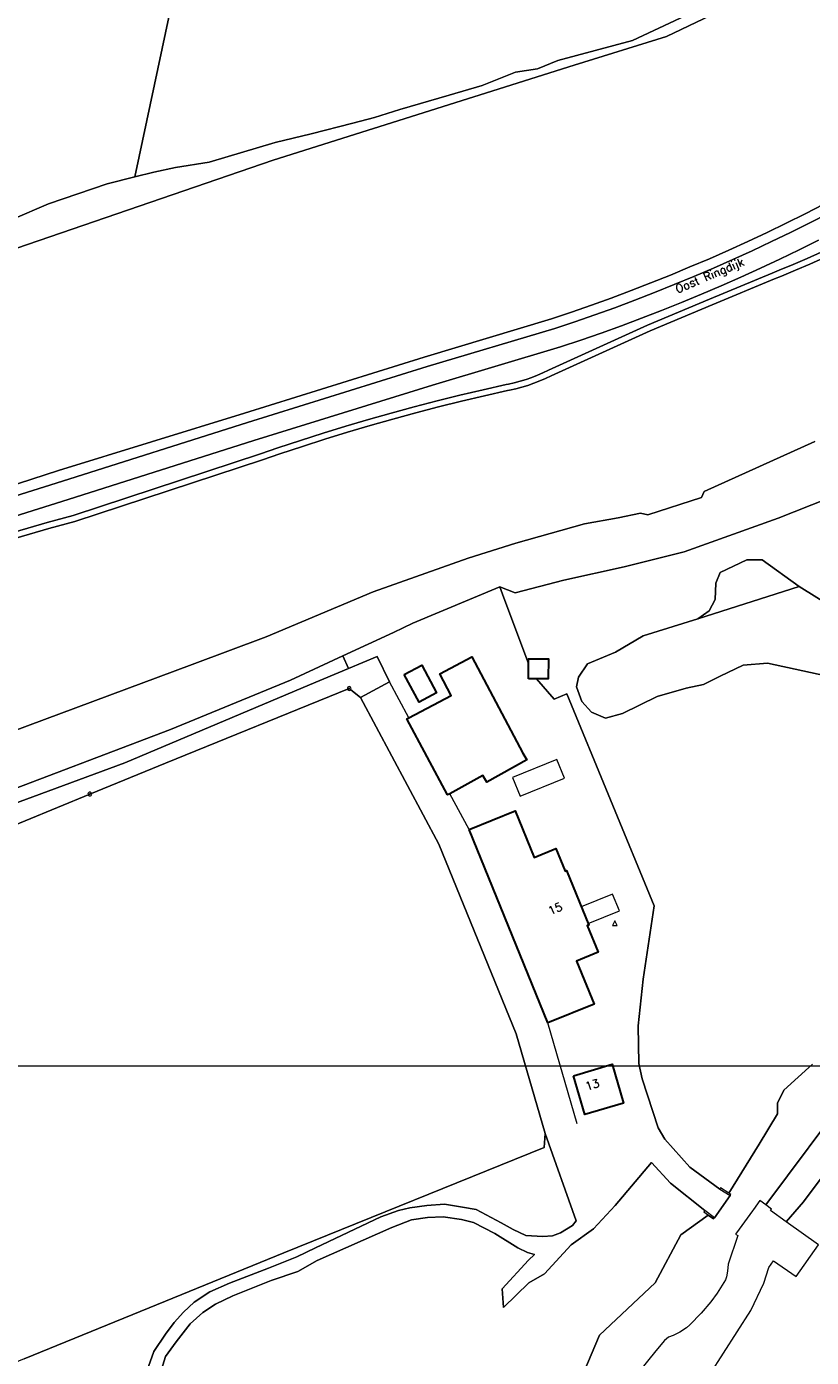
# Model space of a CAD drawing. Header units: metres. Extents: x 105376 to 107446, y 444190 to 447356.
# Tile 32 of 90: x 106978 to 107104, y 445757 to 445971. Entities that reach past the tile are written whole.
import ezdxf
from ezdxf.enums import TextEntityAlignment as Align

# ---------------------------------------------------------------- set-up
doc = ezdxf.new("R2010")
doc.units = ezdxf.units.M
doc.header["$MEASUREMENT"] = 0
for name, color, linetype, lineweight in [('begroeid terreindeel kenmerkpunt', 3, 'Continuous', 0), ('huisnummerreeks BGT', 7, 'Continuous', 0), ('luifel', 220, 'Continuous', 0), ('ondersteunend waterdeel vlak', 4, 'Continuous', 0), ('ondersteunend wegdeel vlak', 2, 'Continuous', 0), ('openbare ruimte label tekst', 7, 'Continuous', 0), ('pand vlak gecombineerd BAG en BGT', 1, 'Continuous', 30), ('s_afsluitpaal', 7, 'Continuous', 0), ('s_rioolput', 7, 'Continuous', 0), ('scheiding lijn', 7, 'Continuous', 0), ('taludlijn', 5, 'Continuous', 0), ('waterdeel vlak', 4, 'Continuous', 0), ('wegdeel vlak', 2, 'Continuous', 0)]:
    doc.layers.add(name, color=color, linetype=linetype, lineweight=lineweight)
doc.styles.get("Standard").update_dxf_attribs({"font": 'romans.shx'})

msp = doc.modelspace()

# ---------------------------------------------------------------- linework, layer by layer
at = {"linetype": 'Continuous', "lineweight": 0, "flags": 128}
msp.add_lwpolyline([(107294.76, 445804.22), (106441.12, 445804.22), (106441.12, 446395.97), (107294.76, 446395.97)], close=True, dxfattribs=at)
msp.add_lwpolyline([(107294.76, 445804.22), (106441.12, 445804.22), (106441.12, 446395.97), (107294.76, 446395.97)], close=True, dxfattribs=at)
at = {"layer": 'begroeid terreindeel kenmerkpunt', "flags": 128}
for points in [[(106959.89, 445929.81), (107017.3, 445949.52), (107065.59, 445964.73), (107080.4, 445969.36), (107095.88, 445976.77)], [(106959.89, 445929.81), (107017.3, 445949.52), (107065.59, 445964.73), (107080.4, 445969.36), (107095.88, 445976.77)], [(107105.68, 445942.47), (107102.65, 445940.92), (107099.62, 445939.41), (107096.56, 445937.93), (107093.49, 445936.49), (107090.4, 445935.08), (107087.3, 445933.71), (107084.18, 445932.38), (107081.04, 445931.08), (107077.89, 445929.82), (107074.73, 445928.59), (107071.55, 445927.4), (107068.35, 445926.25), (107065.15, 445925.14), (107061.98, 445924.08), (107041.5, 445917.92), (107012.68, 445908.94), (106982.85, 445899.74), (106957.09, 445891.42)], [(107105.68, 445942.47), (107102.65, 445940.92), (107099.62, 445939.41), (107096.56, 445937.93), (107093.49, 445936.49), (107090.4, 445935.08), (107087.3, 445933.71), (107084.18, 445932.38), (107081.04, 445931.08), (107077.89, 445929.82), (107074.73, 445928.59), (107071.55, 445927.4), (107068.35, 445926.25), (107065.15, 445925.14), (107061.98, 445924.08), (107041.5, 445917.92), (107012.68, 445908.94), (106982.85, 445899.74), (106957.09, 445891.42)], [(106958.51, 445886.94), (106984.41, 445895.09), (107014.18, 445904.52), (107042.88, 445913.43), (107063.41, 445919.55), (107066.68, 445920.64), (107069.94, 445921.78), (107073.18, 445922.95), (107076.41, 445924.15), (107079.63, 445925.4), (107082.83, 445926.68), (107086.02, 445928), (107089.19, 445929.35), (107092.35, 445930.75), (107095.48, 445932.18), (107098.61, 445933.64), (107101.71, 445935.15), (107104.8, 445936.68)], [(106958.51, 445886.94), (106984.41, 445895.09), (107014.18, 445904.52), (107042.88, 445913.43), (107063.41, 445919.55), (107066.68, 445920.64), (107069.94, 445921.78), (107073.18, 445922.95), (107076.41, 445924.15), (107079.63, 445925.4), (107082.83, 445926.68), (107086.02, 445928), (107089.19, 445929.35), (107092.35, 445930.75), (107095.48, 445932.18), (107098.61, 445933.64), (107101.71, 445935.15), (107104.8, 445936.68)], [(107105.23, 445934.74), (107103, 445933.74), (107100.76, 445932.78), (107098.5, 445931.85), (107097.35, 445931.4), (107087.34, 445927.2), (107077.38, 445923.06), (107061.48, 445915.84), (107060.58, 445915.4), (107059.69, 445915.01), (107058.78, 445914.66), (107057.87, 445914.34), (107056.93, 445914.06), (107055.99, 445913.81), (107055.04, 445913.6), (107054.68, 445913.53), (107050.97, 445912.69), (107047.27, 445911.81), (107043.58, 445910.89), (107039.9, 445909.93), (107036.23, 445908.93), (107032.57, 445907.9), (107028.93, 445906.82), (107025.29, 445905.71), (107021.67, 445904.56), (107018.06, 445903.37), (107015.26, 445902.42), (106985.17, 445892.54), (106980.99, 445891.39), (106960.3, 445885.33)], [(107105.23, 445934.74), (107103, 445933.74), (107100.76, 445932.78), (107098.5, 445931.85), (107097.35, 445931.4), (107087.34, 445927.2), (107077.38, 445923.06), (107061.48, 445915.84), (107060.58, 445915.4), (107059.69, 445915.01), (107058.78, 445914.66), (107057.87, 445914.34), (107056.93, 445914.06), (107055.99, 445913.81), (107055.04, 445913.6), (107054.68, 445913.53), (107050.97, 445912.69), (107047.27, 445911.81), (107043.58, 445910.89), (107039.9, 445909.93), (107036.23, 445908.93), (107032.57, 445907.9), (107028.93, 445906.82), (107025.29, 445905.71), (107021.67, 445904.56), (107018.06, 445903.37), (107015.26, 445902.42), (106985.17, 445892.54), (106980.99, 445891.39), (106960.3, 445885.33)], [(106975.11, 445857.76), (107004.28, 445868.62), (107016.18, 445873.06), (107033.36, 445880.27), (107048.56, 445885.65), (107056.23, 445888.06), (107067.23, 445891.2), (107072.64, 445892.16), (107076.24, 445892.89), (107077.39, 445892.65), (107086.04, 445895.38), (107086.48, 445896.34), (107104.22, 445904.39)], [(106975.11, 445857.76), (107004.28, 445868.62), (107016.18, 445873.06), (107033.36, 445880.27), (107048.56, 445885.65), (107056.23, 445888.06), (107067.23, 445891.2), (107072.64, 445892.16), (107076.24, 445892.89), (107077.39, 445892.65), (107086.04, 445895.38), (107086.48, 445896.34), (107104.22, 445904.39)], [(107111.69, 445897.37), (107098.31, 445892.08), (107083.25, 445886.71), (107073.61, 445884.26), (107063.96, 445882.14), (107056.14, 445880.12), (107053.64, 445881.05), (107039.68, 445875.27), (107036.59, 445873.75), (107028.45, 445870), (107020.04, 445866.13), (107000.82, 445858.18), (106970.65, 445846.74)], [(107111.69, 445897.37), (107098.31, 445892.08), (107083.25, 445886.71), (107073.61, 445884.26), (107063.96, 445882.14), (107056.14, 445880.12), (107053.64, 445881.05), (107039.68, 445875.27), (107036.59, 445873.75), (107028.45, 445870), (107020.04, 445866.13), (107000.82, 445858.18), (106970.65, 445846.74)], [(107103.86, 445804.5), (107099.26, 445800.34), (107098.23, 445798.28), (107098.25, 445796.54), (107095.28, 445791.7), (107090.42, 445783.84), (107089.08, 445784.68), (107088.96, 445784.48), (107084.18, 445788.02), (107080.12, 445792.46), (107079.09, 445794.29), (107076.52, 445802.17), (107075.97, 445804.64), (107075.85, 445810.64), (107076.65, 445818.16), (107078.43, 445829.91), (107064.39, 445863.9), (107062.38, 445863.08), (107059.55, 445866.33), (107061.43, 445866.32), (107061.45, 445869.52), (107058.25, 445869.53), (107058.25, 445868.8), (107054.29, 445879.32), (107053.64, 445881.05), (107056.14, 445880.12), (107063.96, 445882.14), (107073.61, 445884.26), (107083.25, 445886.71), (107098.31, 445892.08), (107111.69, 445897.37)], [(107103.86, 445804.5), (107099.26, 445800.34), (107098.23, 445798.28), (107098.25, 445796.54), (107095.28, 445791.7), (107090.42, 445783.84), (107089.08, 445784.68), (107088.96, 445784.48), (107084.18, 445788.02), (107080.12, 445792.46), (107079.09, 445794.29), (107076.52, 445802.17), (107075.97, 445804.64), (107075.85, 445810.64), (107076.65, 445818.16), (107078.43, 445829.91), (107064.39, 445863.9), (107062.38, 445863.08), (107059.55, 445866.33), (107061.43, 445866.32), (107061.45, 445869.52), (107058.25, 445869.53), (107058.25, 445868.8), (107054.29, 445879.32), (107053.64, 445881.05), (107056.14, 445880.12), (107063.96, 445882.14), (107073.61, 445884.26), (107083.25, 445886.71), (107098.31, 445892.08), (107111.69, 445897.37)], [(107111.05, 445875.29), (107101.69, 445881.13), (107095.78, 445885.38), (107093.33, 445885.43), (107089.03, 445883.37), (107088.35, 445881.65), (107088.21, 445879.06), (107087.28, 445877.2), (107085.42, 445875.93), (107076.65, 445873.19), (107072.21, 445870.62), (107067.75, 445868.75), (107066.3, 445866.58), (107065.98, 445865.01), (107066.81, 445862.67), (107068.38, 445860.98), (107070.62, 445860.02), (107073.37, 445860.78), (107078.89, 445863.48), (107083.59, 445864.83), (107086.34, 445865.42), (107089.04, 445866.75), (107092.7, 445868.51), (107096.62, 445868.84), (107107.95, 445866.38)], [(107111.05, 445875.29), (107101.69, 445881.13), (107095.78, 445885.38), (107093.33, 445885.43), (107089.03, 445883.37), (107088.35, 445881.65), (107088.21, 445879.06), (107087.28, 445877.2), (107085.42, 445875.93), (107076.65, 445873.19), (107072.21, 445870.62), (107067.75, 445868.75), (107066.3, 445866.58), (107065.98, 445865.01), (107066.81, 445862.67), (107068.38, 445860.98), (107070.62, 445860.02), (107073.37, 445860.78), (107078.89, 445863.48), (107083.59, 445864.83), (107086.34, 445865.42), (107089.04, 445866.75), (107092.7, 445868.51), (107096.62, 445868.84), (107107.95, 445866.38)], [(106962.86, 445841.56), (106993.5, 445852.83), (107023.13, 445865.36), (107029.38, 445867.98), (107033.97, 445869.9), (107035.97, 445865.85), (107031.29, 445863.34), (107029.49, 445864.77), (107000, 445852.78), (106987.86, 445847.84), (106946.3, 445830.69)], [(107120.18, 445806.1), (107102.41, 445782.46), (107099.63, 445779.25), (107097.08, 445781.06), (107097.24, 445781.28), (107096.34, 445781.94), (107110.09, 445800.36)], [(107120.18, 445806.1), (107102.41, 445782.46), (107099.63, 445779.25), (107097.08, 445781.06), (107097.24, 445781.28), (107096.34, 445781.94), (107110.09, 445800.36)], [(106977.34, 445757.23), (107000, 445766.48), (107019.01, 445774.25), (107060.78, 445791.16), (107060.94, 445793.4), (107065.89, 445779.37), (107065.3, 445778.63), (107063.42, 445777.44), (107062.13, 445776.99), (107060.55, 445776.9), (107057.83, 445777.04), (107055.8, 445777.98), (107053.87, 445779.07), (107049.86, 445781.2), (107047.68, 445781.58), (107044.76, 445782.07), (107041.94, 445781.82), (107039.22, 445781.48), (107037.39, 445781.03), (107034.57, 445780.04), (107024.08, 445775.04), (107021.06, 445773.61), (107016.51, 445771.78), (107010.27, 445769.4), (107007.11, 445768.02), (107004.58, 445766.34), (107002.9, 445764.75), (107001.42, 445763.07), (107000, 445761.21), (106998.14, 445758.42), (106996.22, 445753.05)], [(106998.76, 445753.6), (107000, 445757.6), (107001.71, 445760), (107003.99, 445762.87), (107005.97, 445764.7), (107008.05, 445766.04), (107010.82, 445767.38), (107016.95, 445769.8), (107021.26, 445771.28), (107024.32, 445773.04), (107036.34, 445778.34), (107039.46, 445779.53), (107042.08, 445779.92), (107044.56, 445780.02), (107047.53, 445779.62), (107049.46, 445779.13), (107052.87, 445777.35), (107056.53, 445775.05), (107058.11, 445774.31), (107059.25, 445774.01), (107058.26, 445773.07), (107054.05, 445768.47), (107054.23, 445765.5), (107058.33, 445769.43), (107060.82, 445770.86), (107065.09, 445775.55), (107068.71, 445778.09), (107072.15, 445781.83), (107078.02, 445788.75), (107081.03, 445785.41), (107086.56, 445781.03), (107086.43, 445780.84), (107087.97, 445779.69), (107087.1, 445780.28), (107082.69, 445777.13), (107078.62, 445769.46), (107069.68, 445761.06), (107067.16, 445755.1)]]:
    msp.add_lwpolyline(points, dxfattribs=at)
msp.add_lwpolyline([(106935.81, 445740.23), (106894.25, 445723.07), (106882.9, 445750), (106878.65, 445760.07), (106863.03, 445796.71), (106904.63, 445813.66), (106946.3, 445830.69), (106987.86, 445847.84), (107000, 445852.78), (107029.49, 445864.77), (107031.29, 445863.34), (107043.88, 445839.78), (107056.29, 445809.39), (107060.94, 445793.4), (107060.78, 445791.16), (107019.01, 445774.25), (107000, 445766.48), (106977.34, 445757.23), (106959.67, 445750)], close=True, dxfattribs=at)
msp.add_lwpolyline([(106935.81, 445740.23), (106894.25, 445723.07), (106882.9, 445750), (106878.65, 445760.07), (106863.03, 445796.71), (106904.63, 445813.66), (106946.3, 445830.69), (106987.86, 445847.84), (107000, 445852.78), (107029.49, 445864.77), (107031.29, 445863.34), (107043.88, 445839.78), (107056.29, 445809.39), (107060.94, 445793.4), (107060.78, 445791.16), (107019.01, 445774.25), (107000, 445766.48), (106977.34, 445757.23), (106959.67, 445750)], close=True, dxfattribs=at)
at = {"layer": 'luifel'}
for p, q in [((107031.29, 445863.34), (107035.97, 445865.85)), ((107039.08, 445860.07), (107035.97, 445865.85)), ((107043.88, 445839.78), (107031.29, 445863.34)), ((107062.82, 445853.4), (107055.72, 445850.5)), ((107064.05, 445850.4), (107062.82, 445853.4)), ((107055.72, 445850.5), (107056.94, 445847.5)), ((107056.94, 445847.5), (107064.05, 445850.4)), ((107048.72, 445842.13), (107045.63, 445847.89)), ((107056.29, 445809.39), (107043.88, 445839.78)), ((107071.75, 445831.8), (107066.73, 445829.75)), ((107072.85, 445829.11), (107071.75, 445831.8)), ((107067.83, 445827.06), (107072.85, 445829.11)), ((107066.05, 445794.95), (107061.39, 445811.13)), ((107060.94, 445793.4), (107056.29, 445809.39))]:
    msp.add_line(p, q, dxfattribs=at)
at = {"layer": 'ondersteunend waterdeel vlak', "flags": 128}
for points in [[(107095.88, 445976.77), (107080.4, 445969.36), (107065.59, 445964.73), (107017.3, 445949.52), (106959.89, 445929.81)], [(107095.88, 445976.77), (107080.4, 445969.36), (107065.59, 445964.73), (107017.3, 445949.52), (106959.89, 445929.81)], [(106969.73, 445937.58), (106981.21, 445942.51), (106990.66, 445945.71), (106995.08, 445946.84), (106998.11, 445947.61), (107001.61, 445948.36), (107007.02, 445949.19), (107017.58, 445952.32), (107023.36, 445953.73), (107030.06, 445955.47), (107033.54, 445956.38), (107037.59, 445957.65), (107045.53, 445959.93), (107050.84, 445961.51), (107056.2, 445963.6), (107059.73, 445964.16), (107062.96, 445965.52), (107074.93, 445968.72), (107088.53, 445975.05)], [(106969.73, 445937.58), (106981.21, 445942.51), (106990.66, 445945.71), (106995.08, 445946.84), (106998.11, 445947.61), (107001.61, 445948.36), (107007.02, 445949.19), (107017.58, 445952.32), (107023.36, 445953.73), (107030.06, 445955.47), (107033.54, 445956.38), (107037.59, 445957.65), (107045.53, 445959.93), (107050.84, 445961.51), (107056.2, 445963.6), (107059.73, 445964.16), (107062.96, 445965.52), (107074.93, 445968.72), (107088.53, 445975.05)], [(106960.3, 445885.33), (106980.99, 445891.39), (106985.17, 445892.54), (107015.26, 445902.42), (107018.06, 445903.37), (107021.67, 445904.56), (107025.29, 445905.71), (107028.93, 445906.82), (107032.57, 445907.9), (107036.23, 445908.93), (107039.9, 445909.93), (107043.58, 445910.89), (107047.27, 445911.81), (107050.97, 445912.69), (107054.68, 445913.53), (107055.04, 445913.6), (107055.99, 445913.81), (107056.93, 445914.06), (107057.87, 445914.34), (107058.78, 445914.66), (107059.69, 445915.01), (107060.58, 445915.4), (107061.48, 445915.84), (107077.38, 445923.06), (107087.34, 445927.2), (107097.35, 445931.4), (107098.5, 445931.85), (107100.76, 445932.78), (107103, 445933.74), (107105.23, 445934.74)], [(106960.3, 445885.33), (106980.99, 445891.39), (106985.17, 445892.54), (107015.26, 445902.42), (107018.06, 445903.37), (107021.67, 445904.56), (107025.29, 445905.71), (107028.93, 445906.82), (107032.57, 445907.9), (107036.23, 445908.93), (107039.9, 445909.93), (107043.58, 445910.89), (107047.27, 445911.81), (107050.97, 445912.69), (107054.68, 445913.53), (107055.04, 445913.6), (107055.99, 445913.81), (107056.93, 445914.06), (107057.87, 445914.34), (107058.78, 445914.66), (107059.69, 445915.01), (107060.58, 445915.4), (107061.48, 445915.84), (107077.38, 445923.06), (107087.34, 445927.2), (107097.35, 445931.4), (107098.5, 445931.85), (107100.76, 445932.78), (107103, 445933.74), (107105.23, 445934.74)], [(107105.64, 445933.83), (107103.4, 445932.82), (107101.14, 445931.86), (107098.87, 445930.93), (107097.73, 445930.47), (107087.72, 445926.28), (107077.77, 445922.15), (107061.91, 445914.94), (107061, 445914.5), (107060.07, 445914.09), (107059.13, 445913.72), (107058.18, 445913.39), (107057.21, 445913.09), (107056.23, 445912.84), (107055.24, 445912.62), (107054.89, 445912.55), (107051.19, 445911.71), (107047.5, 445910.83), (107043.83, 445909.92), (107040.16, 445908.96), (107036.5, 445907.97), (107032.85, 445906.93), (107029.21, 445905.86), (107025.59, 445904.75), (107021.98, 445903.6), (107018.38, 445902.42), (107015.58, 445901.47), (106985.46, 445891.58), (106981.26, 445890.43), (106960.6, 445884.38)], [(107105.64, 445933.83), (107103.4, 445932.82), (107101.14, 445931.86), (107098.87, 445930.93), (107097.73, 445930.47), (107087.72, 445926.28), (107077.77, 445922.15), (107061.91, 445914.94), (107061, 445914.5), (107060.07, 445914.09), (107059.13, 445913.72), (107058.18, 445913.39), (107057.21, 445913.09), (107056.23, 445912.84), (107055.24, 445912.62), (107054.89, 445912.55), (107051.19, 445911.71), (107047.5, 445910.83), (107043.83, 445909.92), (107040.16, 445908.96), (107036.5, 445907.97), (107032.85, 445906.93), (107029.21, 445905.86), (107025.59, 445904.75), (107021.98, 445903.6), (107018.38, 445902.42), (107015.58, 445901.47), (106985.46, 445891.58), (106981.26, 445890.43), (106960.6, 445884.38)]]:
    msp.add_lwpolyline(points, dxfattribs=at)
at = {"layer": 'ondersteunend wegdeel vlak', "flags": 128}
for points in [[(106957.09, 445891.42), (106982.85, 445899.74), (107012.68, 445908.94), (107041.5, 445917.92), (107061.98, 445924.08), (107065.15, 445925.14), (107068.35, 445926.25), (107071.55, 445927.4), (107074.73, 445928.59), (107077.89, 445929.82), (107081.04, 445931.08), (107084.18, 445932.38), (107087.3, 445933.71), (107090.4, 445935.08), (107093.49, 445936.49), (107096.56, 445937.93), (107099.62, 445939.41), (107102.65, 445940.92), (107105.68, 445942.47)], [(106957.09, 445891.42), (106982.85, 445899.74), (107012.68, 445908.94), (107041.5, 445917.92), (107061.98, 445924.08), (107065.15, 445925.14), (107068.35, 445926.25), (107071.55, 445927.4), (107074.73, 445928.59), (107077.89, 445929.82), (107081.04, 445931.08), (107084.18, 445932.38), (107087.3, 445933.71), (107090.4, 445935.08), (107093.49, 445936.49), (107096.56, 445937.93), (107099.62, 445939.41), (107102.65, 445940.92), (107105.68, 445942.47)], [(107106.44, 445941.01), (107103.4, 445939.45), (107100.34, 445937.93), (107097.27, 445936.44), (107094.18, 445934.99), (107091.08, 445933.58), (107087.95, 445932.2), (107084.82, 445930.86), (107081.66, 445929.55), (107078.49, 445928.28), (107075.31, 445927.05), (107072.12, 445925.85), (107068.9, 445924.7), (107065.68, 445923.58), (107062.48, 445922.5), (107041.98, 445916.39), (107013.16, 445907.41), (106983.48, 445898.04), (106957.57, 445889.9)], [(107106.44, 445941.01), (107103.4, 445939.45), (107100.34, 445937.93), (107097.27, 445936.44), (107094.18, 445934.99), (107091.08, 445933.58), (107087.95, 445932.2), (107084.82, 445930.86), (107081.66, 445929.55), (107078.49, 445928.28), (107075.31, 445927.05), (107072.12, 445925.85), (107068.9, 445924.7), (107065.68, 445923.58), (107062.48, 445922.5), (107041.98, 445916.39), (107013.16, 445907.41), (106983.48, 445898.04), (106957.57, 445889.9)]]:
    msp.add_lwpolyline(points, dxfattribs=at)
at = {"layer": 'pand vlak gecombineerd BAG en BGT', "flags": 128}
for points in [[(107045.28, 445847.69), (107038.76, 445859.9), (107039.08, 445860.07), (107045.87, 445863.63), (107044.03, 445867.13), (107049.15, 445869.86), (107057.38, 445854.41), (107057.97, 445853.31), (107051.56, 445849.73), (107050.95, 445850.84), (107045.63, 445847.89)], [(107045.28, 445847.69), (107038.76, 445859.9), (107039.08, 445860.07), (107045.87, 445863.63), (107044.03, 445867.13), (107049.15, 445869.86), (107057.38, 445854.41), (107057.97, 445853.31), (107051.56, 445849.73), (107050.95, 445850.84), (107045.63, 445847.89)], [(107038.29, 445867), (107041.13, 445868.5), (107043.5, 445864.1), (107040.7, 445862.58)], [(107038.29, 445867), (107041.13, 445868.5), (107043.5, 445864.1), (107040.7, 445862.58)], [(107058.24, 445866.34), (107058.25, 445868.8), (107058.25, 445869.53), (107061.45, 445869.52), (107061.43, 445866.32), (107059.55, 445866.33)], [(107058.24, 445866.34), (107058.25, 445868.8), (107058.25, 445869.53), (107061.45, 445869.52), (107061.43, 445866.32), (107059.55, 445866.33)], [(107048.72, 445842.13), (107056.12, 445845.15), (107059.18, 445837.65), (107062.67, 445839.08), (107064.13, 445835.49), (107064.35, 445835.58), (107067.93, 445826.82), (107067.7, 445826.73), (107069.45, 445822.47), (107065.97, 445821.04), (107068.78, 445814.16), (107061.39, 445811.13)], [(107048.72, 445842.13), (107056.12, 445845.15), (107059.18, 445837.65), (107062.67, 445839.08), (107064.13, 445835.49), (107064.35, 445835.58), (107067.93, 445826.82), (107067.7, 445826.73), (107069.45, 445822.47), (107065.97, 445821.04), (107068.78, 445814.16), (107061.39, 445811.13)], [(107065.48, 445802.67), (107071.69, 445804.5), (107073.53, 445798.27), (107067.32, 445796.45)], [(107065.48, 445802.67), (107071.69, 445804.5), (107073.53, 445798.27), (107067.32, 445796.45)]]:
    msp.add_lwpolyline(points, close=True, dxfattribs=at)
at = {"layer": 's_afsluitpaal', "color": 7, "linetype": 'Continuous', "lineweight": 0, "flags": 128}
for points in [[(107029.2, 445864.77, 1), (107029.8, 445864.77, 1)], [(107029.43, 445864.77, 1), (107029.56, 445864.77, 1)], [(106987.56, 445847.84, 1), (106988.16, 445847.84, 1)], [(106987.8, 445847.84, 1), (106987.92, 445847.84, 1)]]:
    msp.add_lwpolyline(points, format="xyb", close=True, dxfattribs=at)
at = {"layer": 's_rioolput', "color": 7, "linetype": 'Continuous', "lineweight": 0, "flags": 128}
msp.add_lwpolyline([(107071.74, 445826.74), (107072.49, 445826.74), (107072.11, 445827.49)], close=True, dxfattribs=at)
at = {"layer": 'scheiding lijn'}
for p, q in [((107000, 445852.78), (107029.49, 445864.77)), ((106987.86, 445847.84), (107000, 445852.78)), ((106946.3, 445830.69), (106987.86, 445847.84))]:
    msp.add_line(p, q, dxfattribs=at)
at = {"layer": 'scheiding lijn', "flags": 128}
msp.add_lwpolyline([(107105.64, 445933.83), (107103.4, 445932.82), (107101.14, 445931.86), (107098.87, 445930.93), (107097.73, 445930.47), (107087.72, 445926.28), (107077.77, 445922.15), (107061.91, 445914.94), (107061, 445914.5), (107060.07, 445914.09), (107059.13, 445913.72), (107058.18, 445913.39), (107057.21, 445913.09), (107056.23, 445912.84), (107055.24, 445912.62), (107054.89, 445912.55), (107051.19, 445911.71), (107047.5, 445910.83), (107043.83, 445909.92), (107040.16, 445908.96), (107036.5, 445907.97), (107032.85, 445906.93), (107029.21, 445905.86), (107025.59, 445904.75), (107021.98, 445903.6), (107018.38, 445902.42), (107015.58, 445901.47), (106985.46, 445891.58), (106981.26, 445890.43), (106960.6, 445884.38)], dxfattribs=at)
at = {"layer": 'taludlijn'}
msp.add_line((107056.14, 445880.12), (107053.64, 445881.05), dxfattribs=at)
at = {"layer": 'waterdeel vlak', "flags": 128}
for points in [[(107008.77, 446011.17), (106995.08, 445946.84), (106990.66, 445945.71), (106981.21, 445942.51), (106969.73, 445937.58), (106955.93, 445931.7), (106946.09, 445928.34), (106925.5, 445921.01), (106916.68, 445917.81), (106908.61, 445914.87), (106903.41, 445913.12), (106900.95, 445913.97), (106897.94, 445922.45), (106887.07, 445966.34), (106890.42, 445977.73)], [(107008.77, 446011.17), (106995.08, 445946.84), (106990.66, 445945.71), (106981.21, 445942.51), (106969.73, 445937.58), (106955.93, 445931.7), (106946.09, 445928.34), (106925.5, 445921.01), (106916.68, 445917.81), (106908.61, 445914.87), (106903.41, 445913.12), (106900.95, 445913.97), (106897.94, 445922.45), (106887.07, 445966.34), (106890.42, 445977.73)], [(107088.53, 445975.05), (107074.93, 445968.72), (107062.96, 445965.52), (107059.73, 445964.16), (107056.2, 445963.6), (107050.84, 445961.51), (107045.53, 445959.93), (107037.59, 445957.65), (107033.54, 445956.38), (107030.06, 445955.47), (107023.36, 445953.73), (107017.58, 445952.32), (107007.02, 445949.19), (107001.61, 445948.36), (106998.11, 445947.61), (106995.08, 445946.84), (107008.77, 446011.17)], [(107088.53, 445975.05), (107074.93, 445968.72), (107062.96, 445965.52), (107059.73, 445964.16), (107056.2, 445963.6), (107050.84, 445961.51), (107045.53, 445959.93), (107037.59, 445957.65), (107033.54, 445956.38), (107030.06, 445955.47), (107023.36, 445953.73), (107017.58, 445952.32), (107007.02, 445949.19), (107001.61, 445948.36), (106998.11, 445947.61), (106995.08, 445946.84), (107008.77, 446011.17)], [(106960.6, 445884.38), (106981.26, 445890.43), (106985.46, 445891.58), (107015.58, 445901.47), (107018.38, 445902.42), (107021.98, 445903.6), (107025.59, 445904.75), (107029.21, 445905.86), (107032.85, 445906.93), (107036.5, 445907.97), (107040.16, 445908.96), (107043.83, 445909.92), (107047.5, 445910.83), (107051.19, 445911.71), (107054.89, 445912.55), (107055.24, 445912.62), (107056.23, 445912.84), (107057.21, 445913.09), (107058.18, 445913.39), (107059.13, 445913.72), (107060.07, 445914.09), (107061, 445914.5), (107061.91, 445914.94), (107077.77, 445922.15), (107087.72, 445926.28), (107097.73, 445930.47), (107098.87, 445930.93), (107101.14, 445931.86), (107103.4, 445932.82), (107105.64, 445933.83)], [(107104.22, 445904.39), (107086.48, 445896.34), (107086.04, 445895.38), (107077.39, 445892.65), (107076.24, 445892.89), (107072.64, 445892.16), (107067.23, 445891.2), (107056.23, 445888.06), (107048.56, 445885.65), (107033.36, 445880.27), (107016.18, 445873.06), (107004.28, 445868.62), (106975.11, 445857.76)], [(107107.95, 445866.38), (107096.62, 445868.84), (107092.7, 445868.51), (107089.04, 445866.75), (107086.34, 445865.42), (107083.59, 445864.83), (107078.89, 445863.48), (107073.37, 445860.78), (107070.62, 445860.02), (107068.38, 445860.98), (107066.81, 445862.67), (107065.98, 445865.01), (107066.3, 445866.58), (107067.75, 445868.75), (107072.21, 445870.62), (107076.65, 445873.19), (107085.42, 445875.93), (107101.69, 445881.13), (107111.05, 445875.29)], [(107107.95, 445866.38), (107096.62, 445868.84), (107092.7, 445868.51), (107089.04, 445866.75), (107086.34, 445865.42), (107083.59, 445864.83), (107078.89, 445863.48), (107073.37, 445860.78), (107070.62, 445860.02), (107068.38, 445860.98), (107066.81, 445862.67), (107065.98, 445865.01), (107066.3, 445866.58), (107067.75, 445868.75), (107072.21, 445870.62), (107076.65, 445873.19), (107085.42, 445875.93), (107101.69, 445881.13), (107111.05, 445875.29)], [(107067.16, 445755.1), (107069.68, 445761.06), (107078.62, 445769.46), (107082.69, 445777.13), (107087.1, 445780.28), (107087.97, 445779.69), (107088.1, 445779.87), (107090.63, 445783.44), (107090.76, 445783.63), (107090.42, 445783.84), (107095.28, 445791.7), (107098.25, 445796.54), (107098.23, 445798.28), (107099.26, 445800.34), (107103.86, 445804.5)], [(107067.16, 445755.1), (107069.68, 445761.06), (107078.62, 445769.46), (107082.69, 445777.13), (107087.1, 445780.28), (107087.97, 445779.69), (107088.1, 445779.87), (107090.63, 445783.44), (107090.76, 445783.63), (107090.42, 445783.84), (107095.28, 445791.7), (107098.25, 445796.54), (107098.23, 445798.28), (107099.26, 445800.34), (107103.86, 445804.5)], [(107110.09, 445800.36), (107096.34, 445781.94), (107095.38, 445782.63), (107094.38, 445781.18), (107094.22, 445780.97), (107091.66, 445777.47), (107091.51, 445777.27), (107091.84, 445777.03), (107090.29, 445772.41), (107090.22, 445771.32), (107090.03, 445770.38), (107089.88, 445769.95), (107088.57, 445767.78), (107087.55, 445766.4), (107085.95, 445764.57), (107084.16, 445762.68), (107083.61, 445762.21), (107082.56, 445761.55), (107081.47, 445761.02), (107080.74, 445760.72), (107080.09, 445760.19), (107078.68, 445758.52), (107070.04, 445747.81)], [(107110.09, 445800.36), (107096.34, 445781.94), (107095.38, 445782.63), (107094.38, 445781.18), (107094.22, 445780.97), (107091.66, 445777.47), (107091.51, 445777.27), (107091.84, 445777.03), (107090.29, 445772.41), (107090.22, 445771.32), (107090.03, 445770.38), (107089.88, 445769.95), (107088.57, 445767.78), (107087.55, 445766.4), (107085.95, 445764.57), (107084.16, 445762.68), (107083.61, 445762.21), (107082.56, 445761.55), (107081.47, 445761.02), (107080.74, 445760.72), (107080.09, 445760.19), (107078.68, 445758.52), (107070.04, 445747.81)]]:
    msp.add_lwpolyline(points, dxfattribs=at)
msp.add_lwpolyline([(107095.78, 445885.38), (107101.69, 445881.13), (107085.42, 445875.93), (107087.28, 445877.2), (107088.21, 445879.06), (107088.35, 445881.65), (107089.03, 445883.37), (107093.33, 445885.43)], close=True, dxfattribs=at)
msp.add_lwpolyline([(107095.78, 445885.38), (107101.69, 445881.13), (107085.42, 445875.93), (107087.28, 445877.2), (107088.21, 445879.06), (107088.35, 445881.65), (107089.03, 445883.37), (107093.33, 445885.43)], close=True, dxfattribs=at)
at = {"layer": 'wegdeel vlak', "flags": 128}
for points in [[(106957.57, 445889.9), (106983.48, 445898.04), (107013.16, 445907.41), (107041.98, 445916.39), (107062.48, 445922.5), (107065.68, 445923.58), (107068.9, 445924.7), (107072.12, 445925.85), (107075.31, 445927.05), (107078.49, 445928.28), (107081.66, 445929.55), (107084.82, 445930.86), (107087.95, 445932.2), (107091.08, 445933.58), (107094.18, 445934.99), (107097.27, 445936.44), (107100.34, 445937.93), (107103.4, 445939.45), (107106.44, 445941.01)], [(106957.57, 445889.9), (106983.48, 445898.04), (107013.16, 445907.41), (107041.98, 445916.39), (107062.48, 445922.5), (107065.68, 445923.58), (107068.9, 445924.7), (107072.12, 445925.85), (107075.31, 445927.05), (107078.49, 445928.28), (107081.66, 445929.55), (107084.82, 445930.86), (107087.95, 445932.2), (107091.08, 445933.58), (107094.18, 445934.99), (107097.27, 445936.44), (107100.34, 445937.93), (107103.4, 445939.45), (107106.44, 445941.01)], [(107104.8, 445936.68), (107101.71, 445935.15), (107098.61, 445933.64), (107095.48, 445932.18), (107092.35, 445930.75), (107089.19, 445929.35), (107086.02, 445928), (107082.83, 445926.68), (107079.63, 445925.4), (107076.41, 445924.15), (107073.18, 445922.95), (107069.94, 445921.78), (107066.68, 445920.64), (107063.41, 445919.55), (107042.88, 445913.43), (107014.18, 445904.52), (106984.41, 445895.09), (106958.51, 445886.94)], [(107104.8, 445936.68), (107101.71, 445935.15), (107098.61, 445933.64), (107095.48, 445932.18), (107092.35, 445930.75), (107089.19, 445929.35), (107086.02, 445928), (107082.83, 445926.68), (107079.63, 445925.4), (107076.41, 445924.15), (107073.18, 445922.95), (107069.94, 445921.78), (107066.68, 445920.64), (107063.41, 445919.55), (107042.88, 445913.43), (107014.18, 445904.52), (106984.41, 445895.09), (106958.51, 445886.94)], [(106996.22, 445753.05), (106998.14, 445758.42), (107000, 445761.21), (107001.42, 445763.07), (107002.9, 445764.75), (107004.58, 445766.34), (107007.11, 445768.02), (107010.27, 445769.4), (107016.51, 445771.78), (107021.06, 445773.61), (107024.08, 445775.04), (107034.57, 445780.04), (107037.39, 445781.03), (107039.22, 445781.48), (107041.94, 445781.82), (107044.76, 445782.07), (107047.68, 445781.58), (107049.86, 445781.2), (107053.87, 445779.07), (107055.8, 445777.98), (107057.83, 445777.04), (107060.55, 445776.9), (107062.13, 445776.99), (107063.42, 445777.44), (107065.3, 445778.63), (107065.89, 445779.37), (107060.94, 445793.4), (107056.29, 445809.39), (107043.88, 445839.78), (107031.29, 445863.34), (107035.97, 445865.85), (107033.97, 445869.9), (107029.38, 445867.98), (107028.45, 445870), (107036.59, 445873.75), (107039.68, 445875.27), (107053.64, 445881.05), (107054.29, 445879.32), (107058.25, 445868.8), (107058.24, 445866.34), (107059.55, 445866.33), (107062.38, 445863.08), (107064.39, 445863.9), (107078.43, 445829.91), (107076.65, 445818.16), (107075.85, 445810.64), (107075.97, 445804.64), (107076.52, 445802.17), (107079.09, 445794.29), (107080.12, 445792.46), (107084.18, 445788.02), (107088.96, 445784.48), (107090.63, 445783.44), (107088.1, 445779.87), (107086.56, 445781.03), (107081.03, 445785.41), (107078.02, 445788.75), (107072.15, 445781.83), (107068.71, 445778.09), (107065.09, 445775.55), (107060.82, 445770.86), (107058.33, 445769.43), (107054.23, 445765.5), (107054.05, 445768.47), (107058.26, 445773.07), (107059.25, 445774.01), (107058.11, 445774.31), (107056.53, 445775.05), (107052.87, 445777.35), (107049.46, 445779.13), (107047.53, 445779.62), (107044.56, 445780.02), (107042.08, 445779.92), (107039.46, 445779.53), (107036.34, 445778.34), (107024.32, 445773.04), (107021.26, 445771.28), (107016.95, 445769.8), (107010.82, 445767.38), (107008.05, 445766.04), (107005.97, 445764.7), (107003.99, 445762.87), (107001.71, 445760), (107000, 445757.6), (106998.76, 445753.6)], [(106970.65, 445846.74), (107000.82, 445858.18), (107020.04, 445866.13), (107028.45, 445870), (107029.38, 445867.98), (107023.13, 445865.36), (106993.5, 445852.83), (106962.86, 445841.56)], [(106970.65, 445846.74), (107000.82, 445858.18), (107020.04, 445866.13), (107028.45, 445870), (107029.38, 445867.98), (107023.13, 445865.36), (106993.5, 445852.83), (106962.86, 445841.56)], [(107087.35, 445754.72), (107093.97, 445765), (107096.03, 445769.37), (107096.83, 445771.91), (107097.58, 445772.98), (107101.23, 445770.46), (107104.82, 445775.55), (107099.63, 445779.25), (107102.41, 445782.46), (107120.18, 445806.1)], [(107087.35, 445754.72), (107093.97, 445765), (107096.03, 445769.37), (107096.83, 445771.91), (107097.58, 445772.98), (107101.23, 445770.46), (107104.82, 445775.55), (107099.63, 445779.25), (107102.41, 445782.46), (107120.18, 445806.1)]]:
    msp.add_lwpolyline(points, dxfattribs=at)
for points in [[(107045.63, 445847.89), (107050.95, 445850.84), (107051.56, 445849.73), (107057.97, 445853.31), (107057.38, 445854.41), (107049.15, 445869.86), (107044.03, 445867.13), (107045.87, 445863.63), (107039.08, 445860.07), (107038.76, 445859.9), (107045.28, 445847.69)], [(107040.7, 445862.58), (107043.5, 445864.1), (107041.13, 445868.5), (107038.29, 445867)], [(107061.39, 445811.13), (107068.78, 445814.16), (107065.97, 445821.04), (107069.45, 445822.47), (107067.7, 445826.73), (107067.93, 445826.82), (107064.35, 445835.58), (107064.13, 445835.49), (107062.67, 445839.08), (107059.18, 445837.65), (107056.12, 445845.15), (107048.72, 445842.13)], [(107065.48, 445802.67), (107067.32, 445796.45), (107073.53, 445798.27), (107071.69, 445804.5)]]:
    msp.add_lwpolyline(points, close=True, dxfattribs=at)

# ---------------------------------------------------------------- texts
at = {"layer": 'huisnummerreeks BGT'}
for s, rotation, p in [('15', 21.9, (107062.54, 445829.46)), ('13', 16.5, (107068.49, 445801.23))]:
    msp.add_text(s, height=1.323, rotation=rotation, dxfattribs=at).set_placement(p, align=Align.MIDDLE_CENTER)
at = {"layer": 'openbare ruimte label tekst'}
msp.add_text('Oost Ringdijk', height=1.3229, rotation=23, dxfattribs=at).set_placement((107087.32, 445931.05), align=Align.MIDDLE_CENTER)

doc.saveas('drawing.dxf')
